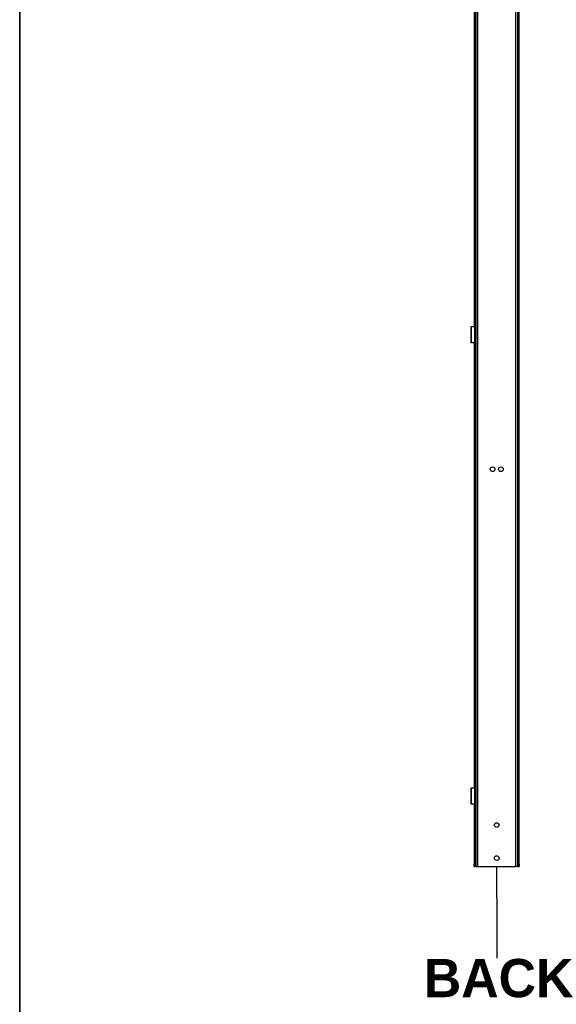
# Model space of a CAD drawing. Header units: inches. Extents: x 0 to 464, y -11 to 301.
# Tile 4 of 25: x 12 to 59, y 59 to 145. Entities that reach past the tile are written whole.
import ezdxf

# ---------------------------------------------------------------- set-up
doc = ezdxf.new("R2010")
doc.units = ezdxf.units.IN
doc.header["$LTSCALE"] = 27.789831
doc.header["$MEASUREMENT"] = 0
doc.layers.get('0').update_dxf_attribs({"lineweight": 25})
for name, color, linetype, lineweight in [('Sketch Geometry(ANSI)', 7, 'Continuous', 25), ('Symbols(ANSI)', 7, 'Continuous', 25), ('Visible Edges(ANSI)', 7, 'Continuous', 25), ('Visible Tangent Edges(ANSI)', 7, 'Continuous', 25)]:
    doc.layers.add(name, color=color, linetype=linetype, lineweight=lineweight)
doc.styles.add('Current-ANSI', font='arial.ttf')
doc.styles.add('Dimension-ANSI', font='arialbd.ttf')

# ---------------------------------------------------------------- blocks, each defined once
blk = doc.blocks.new('Datum Identifier2')
at = {"layer": 'Symbols(ANSI)', "color": 7, "linetype": 'Continuous', "lineweight": 25}
for p, q in [((1.9372, 2.4523), (1.9372, 2.5507)), ((1.9372, 2.4523), (1.9372, 2.4461)), ((1.9372, 2.4461), (1.9372, 2.2621))]:
    blk.add_line(p, q, dxfattribs=at)
at = {"layer": 'Symbols(ANSI)', "color": 7, "insert": (1.7079, 2.138), "char_height": 0.12, "attachment_point": 7, "style": 'Dimension-ANSI'}
blk.add_mtext('BACK', dxfattribs=at)
blk = doc.blocks.new('Borders 1_EXM - B (Inch)')
at = {"layer": 'Sketch Geometry(ANSI)', "linetype": 'Continuous', "lineweight": 35}
blk.add_line((0.4375, 10.5665), (0.4375, 0.3795), dxfattribs=at)
at = {"layer": 'Symbols(ANSI)', "color": 7, "style": 'Current-ANSI'}
blk.add_attdef('FILENAME_AND_PATH_001', (6.2084, 10.718), '', height=0.09, dxfattribs=at)

msp = doc.modelspace()

# ---------------------------------------------------------------- linework, layer by layer
at = {"layer": 'Visible Edges(ANSI)'}
for p, q in [((52.0291, 70.8841), (52.0291, 244.2926)), ((55.6418, 244.2926), (55.6418, 70.8841)), ((51.9496, 244.112), (51.9496, 71.0647)), ((55.7212, 71.0647), (55.7212, 244.112)), ((55.8007, 71.0647), (55.8007, 244.112)), ((51.8701, 156.8845), (51.8701, 118.0108)), ((51.6017, 118.0181), (51.6322, 118.0181)), ((51.6017, 116.5958), (51.6017, 118.0181)), ((51.6322, 118.0181), (51.8271, 118.0181)), ((51.8701, 118.0181), (51.8271, 118.0181)), ((51.9407, 116.7096), (51.9407, 117.9044)), ((51.9496, 118.0181), (51.9918, 118.0181)), ((52.0164, 118.0181), (51.9918, 118.0181)), ((52.0291, 118.0181), (52.0164, 118.0181)), ((51.9918, 117.5772), (51.9496, 117.5772)), ((51.9656, 117.5218), (51.9496, 117.5218)), ((51.9496, 117.0922), (51.9656, 117.0922)), ((51.9496, 117.0367), (51.9918, 117.0367)), ((52.0012, 117.5218), (51.9656, 117.5218)), ((51.9656, 117.0922), (52.0012, 117.0922)), ((51.9853, 117.179), (51.9853, 117.435)), ((51.9853, 117.435), (51.9944, 117.435)), ((51.9944, 117.179), (51.9853, 117.179)), ((51.9918, 117.5772), (52.0164, 117.5772)), ((52.0164, 117.0367), (51.9918, 117.0367)), ((51.9942, 117.435), (51.9942, 117.179)), ((52.0291, 117.5218), (52.0012, 117.5218)), ((52.0012, 117.0922), (52.0291, 117.0922)), ((52.0091, 117.408), (52.0091, 117.206)), ((52.0164, 117.5772), (52.0291, 117.5772)), ((52.0291, 117.0367), (52.0164, 117.0367)), ((51.6322, 116.5958), (51.6017, 116.5958)), ((51.8271, 116.5958), (51.6322, 116.5958)), ((51.8271, 116.5958), (51.8701, 116.5958)), ((51.8701, 116.6031), (51.8701, 77.7295)), ((51.9918, 116.5958), (51.9496, 116.5958)), ((51.9918, 116.5958), (52.0164, 116.5958)), ((52.0164, 116.5958), (52.0291, 116.5958)), ((51.6017, 77.7368), (51.6322, 77.7368)), ((51.6017, 76.3145), (51.6017, 77.7368)), ((51.6322, 77.7368), (51.8271, 77.7368)), ((51.8701, 77.7368), (51.8271, 77.7368)), ((51.9407, 76.4282), (51.9407, 77.623)), ((51.9496, 77.7368), (51.9918, 77.7368)), ((52.0164, 77.7368), (51.9918, 77.7368)), ((52.0291, 77.7368), (52.0164, 77.7368)), ((51.9918, 77.2959), (51.9496, 77.2959)), ((51.9656, 77.2404), (51.9496, 77.2404)), ((51.9496, 76.8109), (51.9656, 76.8109)), ((51.9496, 76.7554), (51.9918, 76.7554)), ((52.0012, 77.2404), (51.9656, 77.2404)), ((51.9656, 76.8109), (52.0012, 76.8109)), ((51.9853, 76.8976), (51.9853, 77.1536)), ((51.9853, 77.1536), (51.9944, 77.1536)), ((51.9944, 76.8976), (51.9853, 76.8976)), ((51.9918, 77.2959), (52.0164, 77.2959)), ((52.0164, 76.7554), (51.9918, 76.7554)), ((51.9942, 77.1536), (51.9942, 76.8976)), ((52.0291, 77.2404), (52.0012, 77.2404)), ((52.0012, 76.8109), (52.0291, 76.8109)), ((52.0091, 77.1266), (52.0091, 76.9246)), ((52.0164, 77.2959), (52.0291, 77.2959)), ((52.0291, 76.7554), (52.0164, 76.7554)), ((51.6322, 76.3145), (51.6017, 76.3145)), ((51.8271, 76.3145), (51.6322, 76.3145)), ((51.8271, 76.3145), (51.8701, 76.3145)), ((51.8701, 76.3218), (51.8701, 71.0647)), ((51.9918, 76.3145), (51.9496, 76.3145)), ((51.9918, 76.3145), (52.0164, 76.3145)), ((52.0164, 76.3145), (52.0291, 76.3145)), ((51.8701, 70.8841), (51.8701, 71.0647)), ((51.8701, 70.8841), (51.9496, 70.8841)), ((51.9496, 71.0647), (51.9496, 70.8841)), ((51.9944, 70.8841), (51.9496, 70.8841)), ((52.0291, 70.8841), (51.9944, 70.8841)), ((52.0291, 70.8841), (52.1534, 70.8841)), ((52.1534, 70.8841), (55.5175, 70.8841)), ((55.6418, 70.8841), (55.5175, 70.8841)), ((55.6765, 70.8841), (55.6418, 70.8841)), ((55.6765, 70.8841), (55.7212, 70.8841)), ((55.7212, 70.8841), (55.7212, 71.0647)), ((55.7212, 70.8841), (55.8007, 70.8841)), ((55.8007, 71.0647), (55.8007, 70.8841))]:
    msp.add_line(p, q, dxfattribs=at)
at = {"layer": 'Visible Edges(ANSI)', "flags": 128}
for points in [[(51.8271, 118.0181), (51.8325, 118.018), (51.838, 118.0177), (51.8435, 118.0171), (51.849, 118.0163), (51.8545, 118.0153), (51.86, 118.014), (51.8654, 118.0124), (51.8707, 118.0106), (51.8759, 118.0085), (51.881, 118.0062), (51.8859, 118.0036), (51.8906, 118.0007), (51.8952, 117.9977), (51.8995, 117.9944), (51.9037, 117.991), (51.9075, 117.9873), (51.9112, 117.9836), (51.9147, 117.9796), (51.918, 117.9753), (51.9211, 117.9709), (51.9241, 117.9663), (51.9268, 117.9614), (51.9293, 117.9565), (51.9315, 117.9513)], [(51.9315, 116.6626), (51.9293, 116.6575), (51.9268, 116.6525), (51.9241, 116.6477), (51.9211, 116.6431), (51.918, 116.6386), (51.9147, 116.6344), (51.9112, 116.6304), (51.9075, 116.6266), (51.9037, 116.623), (51.8995, 116.6196), (51.8952, 116.6163), (51.8906, 116.6133), (51.8859, 116.6104), (51.881, 116.6078), (51.8759, 116.6054), (51.8707, 116.6034), (51.8654, 116.6015), (51.86, 116.6), (51.8545, 116.5987), (51.849, 116.5976), (51.8435, 116.5968), (51.838, 116.5963), (51.8325, 116.5959), (51.8271, 116.5958)], [(51.8271, 77.7368), (51.8325, 77.7367), (51.838, 77.7363), (51.8435, 77.7358), (51.849, 77.735), (51.8545, 77.7339), (51.86, 77.7326), (51.8654, 77.7311), (51.8707, 77.7293), (51.8759, 77.7272), (51.881, 77.7248), (51.8859, 77.7222), (51.8906, 77.7194), (51.8952, 77.7163), (51.8995, 77.713), (51.9037, 77.7096), (51.9075, 77.706), (51.9112, 77.7022), (51.9147, 77.6982), (51.918, 77.694), (51.9211, 77.6895), (51.9241, 77.6849), (51.9268, 77.6801), (51.9293, 77.6751), (51.9315, 77.67)], [(51.9315, 76.3813), (51.9293, 76.3761), (51.9268, 76.3712), (51.9241, 76.3663), (51.9211, 76.3617), (51.918, 76.3573), (51.9147, 76.353), (51.9112, 76.349), (51.9075, 76.3453), (51.9037, 76.3417), (51.8995, 76.3382), (51.8952, 76.3349), (51.8906, 76.3319), (51.8859, 76.329), (51.881, 76.3264), (51.8759, 76.3241), (51.8707, 76.322), (51.8654, 76.3202), (51.86, 76.3186), (51.8545, 76.3173), (51.849, 76.3163), (51.8435, 76.3155), (51.838, 76.3149), (51.8325, 76.3146), (51.8271, 76.3145)]]:
    msp.add_lwpolyline(points, dxfattribs=at)
at = {"layer": 'Visible Edges(ANSI)'}
for centre in [(53.4742, 105.5658), (54.1967, 105.5658), (53.8354, 74.4967), (53.8354, 71.6066)]:
    msp.add_circle(centre, 0.203, dxfattribs=at)
for centre, major_axis, ratio, start_param, end_param in [((51.8376, 117.9044), (0, -0.1138), 0.9063078, 1.5707963, 1.996411), ((52.0012, 117.408), (0, 0.1138), 0.0697565, 4.712389, 6.2831853), ((52.0012, 117.206), (0, -0.1138), 0.0697565, 0, 1.5707963), ((51.8376, 116.7096), (0, -0.1138), 0.9063078, 1.1451816, 1.5707963), ((51.8376, 77.623), (0, -0.1138), 0.9063078, 1.5707963, 1.996411), ((52.0012, 77.1266), (0, 0.1138), 0.0697565, 4.712389, 6.2831853), ((52.0012, 76.9246), (0, -0.1138), 0.0697565, 0, 1.5707963), ((51.8376, 76.4282), (0, -0.1138), 0.9063078, 1.1451816, 1.5707963)]:
    msp.add_ellipse(centre, major_axis=major_axis, ratio=ratio, start_param=start_param, end_param=end_param, dxfattribs=at)
at = {"layer": 'Visible Tangent Edges(ANSI)'}
for p, q in [((52.1534, 244.2926), (52.1534, 70.8841)), ((55.5175, 70.8841), (55.5175, 244.2926)), ((55.6765, 70.8841), (55.6765, 244.2926)), ((51.9944, 156.8772), (51.9944, 118.0181)), ((51.6322, 116.5958), (51.6322, 118.0181)), ((51.9315, 116.6626), (51.9315, 117.9513)), ((51.9918, 117.5772), (51.9918, 118.0181)), ((52.0164, 117.5772), (52.0164, 118.0181)), ((51.9656, 117.5218), (51.9656, 117.0922)), ((51.9918, 116.5958), (51.9918, 117.0367)), ((51.9944, 117.5772), (51.9944, 117.5218)), ((51.9944, 117.435), (51.9944, 117.179)), ((51.9944, 117.0922), (51.9944, 117.0367)), ((52.0091, 117.408), (52.0291, 117.408)), ((52.0291, 117.206), (52.0091, 117.206)), ((52.0164, 116.5958), (52.0164, 117.0367)), ((51.9944, 116.5958), (51.9944, 77.7368)), ((51.6322, 76.3145), (51.6322, 77.7368)), ((51.9315, 76.3813), (51.9315, 77.67)), ((51.9918, 77.2959), (51.9918, 77.7368)), ((52.0164, 77.2959), (52.0164, 77.7368)), ((51.9656, 77.2404), (51.9656, 76.8109)), ((51.9918, 76.3145), (51.9918, 76.7554)), ((51.9944, 77.2959), (51.9944, 77.2404)), ((51.9944, 77.1536), (51.9944, 76.8976)), ((51.9944, 76.8109), (51.9944, 76.7554)), ((52.0091, 77.1266), (52.0291, 77.1266)), ((52.0291, 76.9246), (52.0091, 76.9246)), ((52.0164, 76.3145), (52.0164, 76.7554)), ((51.9944, 76.3145), (51.9944, 70.8841)), ((51.9496, 71.0647), (51.8701, 71.0647)), ((55.8007, 71.0647), (55.7212, 71.0647))]:
    msp.add_line(p, q, dxfattribs=at)

# ---------------------------------------------------------------- block references
at = {"xscale": 27.78983148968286, "yscale": 27.78983148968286, "zscale": 27.78983148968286}
msp.add_blockref('Borders 1_EXM - B (Inch)', (0, 0), dxfattribs=at)
at = {"layer": 'Symbols(ANSI)', "xscale": 27.78983148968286, "yscale": 27.78983148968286, "zscale": 27.78983148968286}
msp.add_blockref('Datum Identifier2', (0, 0), dxfattribs=at)

doc.saveas('drawing.dxf')
